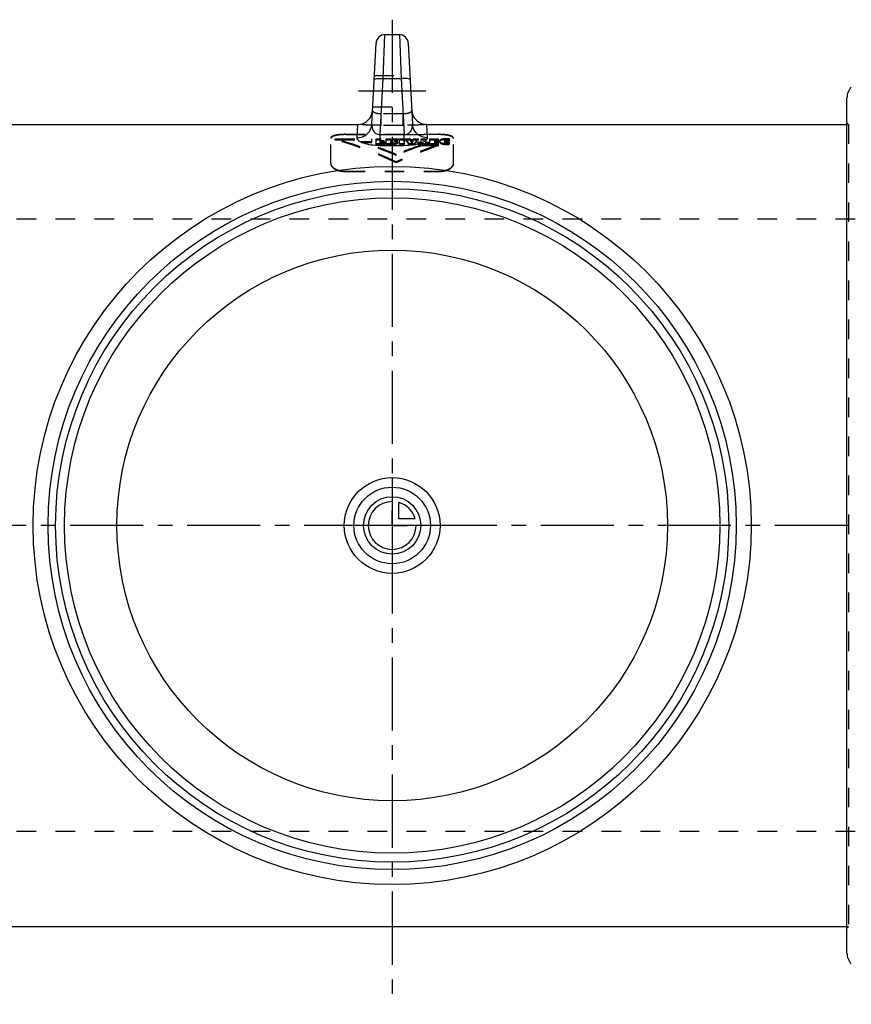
# Model space of a CAD drawing. Header units: millimetres. Extents: x 113 to 887, y 336 to 664.
# Tile 2 of 3: x 376 to 653, y 336 to 664. Entities that reach past the tile are written whole.
import ezdxf

# ---------------------------------------------------------------- set-up
doc = ezdxf.new("R2010")
doc.units = ezdxf.units.MM
doc.header["$LTSCALE"] = 65.185185
doc.linetypes.add('CENTER', pattern=[0.6, 0.375, -0.075, 0.075, -0.075])
doc.linetypes.add('HIDDEN', pattern=[0.2, 0.1, -0.1])
for name, color, linetype in [('FASEN', 7, 'CONTINUOUS'), ('KOERPER', 7, 'CONTINUOUS'), ('KONST.EL_MIT_GEO', 7, 'CONTINUOUS'), ('KURVEN', 7, 'CONTINUOUS'), ('L1', 7, 'CONTINUOUS')]:
    doc.layers.add(name, color=color, linetype=linetype)

msp = doc.modelspace()

# ---------------------------------------------------------------- linework, layer by layer
at = {"layer": 'FASEN', "color": 7, "linetype": 'Continuous'}
for radius in [112.5, 109.5]:
    msp.add_circle((500, 495.5), radius, dxfattribs=at)
at = {"layer": 'KOERPER', "color": 7, "linetype": 'Continuous'}
for p, q in [((348, 629.5), (488.43, 629.5)), ((511.57, 629.5), (652, 629.5)), ((348, 361.5), (652, 361.5))]:
    msp.add_line(p, q, dxfattribs=at)
at = {"layer": 'KOERPER', "color": 8, "linetype": 'HIDDEN'}
for p, q in [((652, 629.5), (652.48, 629.5)), ((652, 361.5), (652.48, 361.5))]:
    msp.add_line(p, q, dxfattribs=at)
at = {"layer": 'KONST.EL_MIT_GEO', "color": 7, "linetype": 'Continuous'}
for p, q in [((496.95, 644.88), (497.6, 659.5)), ((497.6, 659.5), (502.4, 659.5)), ((502.4, 659.5), (503.05, 644.88)), ((493.18, 629.6), (494.6, 656.66)), ((505.4, 656.66), (506.82, 629.6)), ((495.97, 626.12), (496.95, 644.88)), ((496.95, 644.88), (503.05, 644.88)), ((503.05, 644.88), (504.03, 626.12)), ((652, 352.57), (652, 638.43)), ((348, 629.5), (488.43, 629.5)), ((488.43, 629.5), (488.19, 625.03)), ((511.57, 629.5), (652, 629.5)), ((511.81, 625.03), (511.57, 629.5)), ((495.97, 622.51), (495.97, 626.12)), ((495.97, 626.12), (504.03, 626.12)), ((504.03, 622.51), (504.03, 626.12)), ((495.97, 622.51), (504.03, 622.51)), ((348, 361.5), (652, 361.5))]:
    msp.add_line(p, q, dxfattribs=at)
at = {"layer": 'KONST.EL_MIT_GEO', "color": 8, "linetype": 'HIDDEN'}
for p, q in [((494.04, 645.89), (505.96, 645.89)), ((493.49, 635.39), (506.51, 635.39)), ((496.33, 629.2), (496.33, 633.07)), ((503.67, 633.07), (496.33, 633.07)), ((503.67, 629.2), (503.67, 633.07)), ((488.43, 629.5), (488.43, 629.5)), ((503.67, 629.2), (496.33, 629.2)), ((511.57, 629.5), (511.57, 629.5)), ((652, 630), (652.48, 629.5)), ((652, 629.5), (652.48, 629.5)), ((652.48, 629.5), (652.48, 361.5)), ((484.5, 626.1), (484.5, 626.2)), ((484.5, 626.2), (515.5, 626.2)), ((484.5, 626.1), (495.97, 626.12)), ((504.03, 626.12), (515.5, 626.1)), ((515.5, 626.1), (515.5, 626.2)), ((479.5, 616.3), (479.5, 624.95)), ((480.98, 624.39), (480.98, 624.71)), ((480.98, 624.71), (493.22, 624.71)), ((480.98, 624.39), (493.22, 624.39)), ((489.66, 623.45), (489.66, 623.76)), ((489.66, 623.76), (493.22, 623.76)), ((489.66, 623.45), (493.22, 623.45)), ((493.22, 623.45), (493.22, 624.71)), ((494.63, 622.85), (494.63, 624.71)), ((494.63, 624.71), (496.25, 624.71)), ((494.63, 624.39), (496.25, 624.39)), ((494.63, 623.16), (497.51, 623.16)), ((494.63, 622.85), (497.51, 622.85)), ((496.25, 623.84), (496.25, 624.71)), ((496.25, 624.15), (497.35, 624.15)), ((496.25, 623.84), (497.35, 623.84)), ((496.25, 623.24), (496.25, 623.79)), ((496.25, 623.79), (497.35, 623.79)), ((496.25, 623.56), (497.51, 623.56)), ((496.25, 623.47), (497.35, 623.47)), ((496.25, 623.24), (497.51, 623.24)), ((497.35, 623.47), (497.35, 624.15)), ((497.51, 622.85), (497.51, 623.56)), ((497.94, 622.85), (497.94, 624.71)), ((497.94, 624.71), (499.57, 624.71)), ((497.94, 624.39), (499.57, 624.39)), ((497.94, 623.16), (499.81, 623.16)), ((497.94, 622.85), (499.81, 622.85)), ((499.57, 623.19), (499.57, 624.71)), ((499.57, 623.5), (499.63, 623.5)), ((499.63, 623.19), (499.63, 623.5)), ((499.81, 622.85), (499.81, 623.16)), ((500.06, 623.23), (500.05, 623.83)), ((500.2, 623.38), (500.2, 623.69)), ((500.3, 624.39), (500.3, 624.71)), ((500.3, 624.71), (502.02, 624.71)), ((500.3, 624.39), (502.02, 624.39)), ((500.87, 623.74), (500.87, 624.05)), ((501.3, 622.98), (501.3, 623.3)), ((501.61, 623.58), (501.61, 623.9)), ((501.85, 623.35), (501.85, 623.66)), ((502.02, 624.39), (502.02, 624.71)), ((502.44, 622.85), (502.44, 624.71)), ((502.44, 624.71), (504.07, 624.71)), ((502.44, 624.39), (504.07, 624.39)), ((502.44, 623.16), (504.07, 623.16)), ((502.44, 622.85), (504.07, 622.85)), ((504.07, 622.85), (504.07, 624.71)), ((504.37, 624.39), (504.37, 624.71)), ((504.37, 624.71), (505.95, 624.71)), ((504.37, 624.39), (505.95, 624.39)), ((505.64, 622.85), (505.64, 623.16)), ((505.64, 623.16), (507.47, 623.16)), ((505.64, 622.85), (507.47, 622.85)), ((505.95, 624.39), (505.95, 624.71)), ((506.08, 624.18), (506.08, 624.49)), ((506.08, 624.49), (507.04, 624.49)), ((506.08, 624.18), (507.04, 624.18)), ((506.24, 623.88), (506.24, 624.19)), ((506.24, 623.88), (506.88, 623.88)), ((506.56, 623.3), (506.56, 623.62)), ((506.88, 623.88), (506.88, 624.19)), ((507.04, 624.18), (507.04, 624.49)), ((507.16, 624.39), (507.16, 624.71)), ((507.16, 624.71), (508.75, 624.71)), ((507.16, 624.39), (508.75, 624.39)), ((507.47, 622.85), (507.47, 623.16)), ((508.69, 622.85), (508.69, 623.57)), ((508.69, 623.57), (509.65, 623.57)), ((508.69, 623.26), (509.65, 623.26)), ((508.69, 623.16), (512.25, 623.16)), ((508.69, 622.85), (512.25, 622.85)), ((508.75, 624.39), (508.75, 624.71)), ((509.65, 623.26), (509.65, 624.71)), ((509.65, 624.71), (511.29, 624.71)), ((509.65, 624.39), (511.29, 624.39)), ((509.96, 622.42), (509.96, 622.74)), ((509.96, 622.74), (515.49, 622.74)), ((509.96, 622.42), (515.49, 622.42)), ((511.29, 623.26), (511.29, 624.71)), ((511.29, 623.57), (512.25, 623.57)), ((511.29, 623.26), (512.25, 623.26)), ((512.25, 622.85), (512.25, 623.57)), ((512.6, 622.85), (512.6, 624.71)), ((512.6, 624.71), (515.49, 624.71)), ((512.6, 624.39), (515.49, 624.39)), ((512.6, 623.16), (515.49, 623.16)), ((512.6, 622.85), (515.49, 622.85)), ((514.24, 623.81), (514.24, 624.33)), ((514.24, 624.33), (515.49, 624.33)), ((514.24, 624.12), (515.37, 624.12)), ((514.24, 624.02), (515.49, 624.02)), ((514.24, 623.81), (515.37, 623.81)), ((514.24, 623.24), (514.24, 623.76)), ((514.24, 623.76), (515.37, 623.76)), ((514.24, 623.56), (515.49, 623.56)), ((514.24, 623.44), (515.37, 623.44)), ((514.24, 623.24), (515.49, 623.24)), ((515.37, 623.44), (515.37, 624.12)), ((515.49, 624.02), (515.49, 624.71)), ((515.49, 622.85), (515.49, 623.56)), ((515.49, 622.42), (515.49, 622.74)), ((515.86, 623.64), (515.86, 623.95)), ((516.05, 624), (516.05, 624.31)), ((516.51, 623.05), (516.51, 623.37)), ((516.65, 624.25), (516.65, 624.56)), ((517.39, 624.38), (517.39, 624.69)), ((517.56, 623.64), (517.56, 623.96)), ((517.81, 623.95), (517.81, 624.26)), ((517.81, 623.32), (517.81, 623.63)), ((518.18, 622.82), (518.18, 623.13)), ((518.23, 624.42), (518.23, 624.74)), ((518.51, 624.05), (518.51, 624.36)), ((518.55, 623.21), (518.55, 623.52)), ((518.67, 622.83), (518.67, 623.14)), ((518.68, 624.41), (518.68, 624.72)), ((518.84, 624.04), (518.84, 624.35)), ((518.84, 623.22), (518.84, 623.53)), ((519.14, 624), (519.14, 624.68)), ((519.14, 622.86), (519.14, 623.57)), ((520.5, 616.3), (520.5, 624.95)), ((501.38, 619.16), (501.38, 619.49)), ((501.38, 616.69), (501.38, 617.03)), ((484.5, 613.77), (484.5, 613.88)), ((484.5, 613.88), (515.5, 613.88)), ((484.5, 613.77), (515.5, 613.77)), ((515.5, 613.77), (515.5, 613.88)), ((746, 597.8), (254, 597.8)), ((746, 393.2), (254, 393.2)), ((652, 361.5), (652.48, 361.5)), ((652, 361), (652.48, 361.5))]:
    msp.add_line(p, q, dxfattribs=at)
at = {"layer": 'KONST.EL_MIT_GEO', "color": 2, "linetype": 'CENTER'}
msp.add_line((511.24, 640.64), (488.76, 640.64), dxfattribs=at)
at = {"layer": 'KONST.EL_MIT_GEO', "color": 7, "linetype": 'Continuous'}
for radius in [120, 115, 92]:
    msp.add_circle((500, 495.5), radius, dxfattribs=at)
for centre, radius, start, end in [((497.6, 656.5), 3, 90, 177), ((502.4, 656.5), 3, 3, 90), ((657, 638.43), 5, 135, 180), ((488.43, 634.5), 5, 270, 357.0001), ((511.57, 634.5), 5, 183, 270), ((657, 352.57), 5, 180, 225)]:
    msp.add_arc(centre, radius, start, end, dxfattribs=at)
at = {"layer": 'KONST.EL_MIT_GEO', "color": 8, "linetype": 'HIDDEN'}
for centre, radius, start, end in [((500.1, 617.36), 6.74, 82.5569, 83.4247), ((500.24, 618.4), 5.68, 81.5734, 82.5585), ((500.44, 619.72), 4.35, 79.2281, 81.6338), ((516.28, 623.95), 0.416, 168.3822, 174.4056), ((516.31, 623.95), 0.451, 174.4187, 180.0483), ((518.19, 617.21), 7.53, 91.9048, 96.1144), ((518.23, 616.25), 8.49, 89.9859, 91.9419), ((518.17, 633.01), 9.88, 270.0333, 272.8797), ((518.17, 632.67), 9.85, 270.0334, 272.8868), ((518.23, 617.7), 7.03, 88.799, 89.9883), ((518.19, 615.98), 8.76, 86.7869, 88.7531), ((518.14, 633.83), 10.7, 272.8174, 275.3665), ((518.14, 633.49), 10.67, 272.8244, 275.3798), ((518.47, 628.16), 4.64, 274.5757, 278.3523), ((518.47, 627.83), 4.63, 274.587, 278.3726)]:
    msp.add_arc(centre, radius, start, end, dxfattribs=at)
for centre, major_axis, ratio, start_param, end_param in [((443.98, 495.5), (134.4, 0), 1, 1.129532, 1.291897), ((443.98, 495.5), (0, 134.1), 1, -0.442322, -0.27954), ((449.51, 495.5), (134.4, 0), 1, 1.174569, 1.267429), ((449.51, 495.5), (134.1, 0), 1, 1.173633, 1.266729), ((514.28, 495.5), (0, 134.4), 0.37777, 0.278899, 0.293968), ((514.28, 495.5), (0, 134.1), 0.37777, 0.27954, 0.294645), ((521.2, 495.5), (0, 134.4), 0.518145, 0.278899, 0.29616), ((521.2, 495.5), (0, 134.1), 0.518145, 0.27954, 0.296843), ((558.78, 495.5), (0, 134.4), 1, 0.327945, 0.441265), ((553.25, 495.5), (0, 134.4), 1, 0.327945, 0.396227), ((553.25, 495.5), (134.1, 0), 1, 1.899503, 1.96796), ((558.78, 495.5), (134.1, 0), 1, 1.899503, 2.013118), ((494.96, 495.5), (0, 134.4), 0.254247, -0.31798, -0.278899), ((494.96, 495.5), (0, 134.1), 0.254247, -0.318717, -0.27954), ((499.76, 495.5), (0, 134.4), 0.167256, -0.284625, -0.278899), ((499.76, 495.5), (0, 134.1), 0.167256, -0.28528, -0.27954), ((499.59, 495.5), (0, 134.4), 0.171534, 5.976201, 5.990687), ((499.59, 495.5), (0, 134.1), 0.171534, -0.307694, -0.293172), ((513.7, 495.5), (0, 134.4), 0.175823, 0.292498, 0.306984), ((513.7, 495.5), (0, 134.1), 0.175823, 0.293172, 0.307694), ((513.35, 495.5), (0, 134.4), 0.167256, 0.278899, 0.284625), ((513.35, 495.5), (0, 134.1), 0.167256, 0.27954, 0.28528), ((518.12, 495.5), (0, 134.4), 0.253452, 0.278899, 0.31798), ((518.12, 495.5), (0, 134.1), 0.253452, 0.27954, 0.318717)]:
    msp.add_ellipse(centre, major_axis=major_axis, ratio=ratio, start_param=start_param, end_param=end_param, dxfattribs=at)
at = {"layer": 'KONST.EL_MIT_GEO', "color": 7, "linetype": 'Continuous'}
for points, knots in [([(493.96, 644.37), (493.96, 644.48), (494.32, 644.7), (494.93, 644.82), (495.87, 644.91), (496.57, 644.9), (496.95, 644.88)], [0, 0, 0, 0, 0.108947, 0.325374, 0.636158, 1, 1, 1, 1]), ([(506.04, 644.37), (506.04, 644.48), (505.68, 644.7), (505.07, 644.82), (504.13, 644.91), (503.43, 644.9), (503.05, 644.88)], [0, 0, 0, 0, 0.108947, 0.325374, 0.636158, 1, 1, 1, 1]), ([(488.19, 625.03), (488.82, 625.03), (490.08, 625.26), (491.71, 626.26), (492.84, 627.77), (493.15, 628.99), (493.18, 629.6)], [0, 0, 0, 0, 0.253934, 0.505437, 0.75379, 1, 1, 1, 1]), ([(493.18, 629.6), (493.16, 629.24), (493.23, 628.49), (493.64, 627.39), (494.5, 626.36), (495.47, 626.08), (495.97, 626.12)], [0, 0, 0, 0, 0.21795, 0.446476, 0.69934, 1, 1, 1, 1]), ([(504.03, 626.12), (504.53, 626.08), (505.5, 626.36), (506.36, 627.39), (506.77, 628.49), (506.84, 629.24), (506.82, 629.6)], [0, 0, 0, 0, 0.300656, 0.553523, 0.782049, 1, 1, 1, 1]), ([(511.81, 625.03), (511.18, 625.03), (509.92, 625.26), (508.29, 626.26), (507.16, 627.77), (506.85, 628.99), (506.82, 629.6)], [0, 0, 0, 0, 0.253934, 0.505437, 0.75379, 1, 1, 1, 1]), ([(488.19, 625.03), (488.17, 624.7), (488.63, 624.16), (489.41, 623.7), (490.78, 623.13), (492.99, 622.64), (494.92, 622.51), (495.97, 622.51)], [0, 0, 0, 0, 0.116574, 0.208476, 0.325812, 0.631203, 1, 1, 1, 1]), ([(504.03, 622.51), (505.08, 622.51), (507.01, 622.64), (509.22, 623.13), (510.59, 623.7), (511.37, 624.16), (511.83, 624.7), (511.81, 625.03)], [0, 0, 0, 0, 0.368791, 0.674189, 0.791525, 0.883427, 1, 1, 1, 1])]:
    msp.add_open_spline(points, degree=3, knots=knots, dxfattribs=at)
at = {"layer": 'KONST.EL_MIT_GEO', "color": 8, "linetype": 'HIDDEN'}
for points in [[(492.38, 631.43), (492.99, 632.22), (493.37, 633.24), (493.43, 634.23)], [(507.62, 631.43), (507.01, 632.22), (506.63, 633.24), (506.57, 634.23)], [(500.18, 623.62), (500.15, 623.58), (500.1, 623.56), (500.06, 623.55)], [(518.23, 624.42), (517.95, 624.42), (517.67, 624.41), (517.39, 624.38)], [(518.08, 623.56), (517.99, 623.57), (517.9, 623.6), (517.81, 623.63)], [(518.55, 623.52), (518.39, 623.52), (518.23, 623.53), (518.08, 623.56)], [(518.68, 624.41), (518.53, 624.42), (518.38, 624.42), (518.23, 624.42)], [(518.51, 624.36), (518.62, 624.36), (518.73, 624.36), (518.84, 624.35)], [(518.51, 624.05), (518.62, 624.05), (518.73, 624.05), (518.84, 624.04)], [(518.84, 623.53), (518.74, 623.53), (518.65, 623.52), (518.55, 623.52)], [(518.84, 623.22), (518.74, 623.21), (518.65, 623.21), (518.55, 623.21)], [(519.14, 624.68), (518.99, 624.7), (518.83, 624.71), (518.68, 624.72)], [(519.14, 624.37), (518.99, 624.39), (518.83, 624.4), (518.68, 624.41)], [(518.84, 624.35), (518.94, 624.34), (519.04, 624.33), (519.14, 624.32)], [(518.84, 624.04), (518.94, 624.03), (519.04, 624.02), (519.14, 624)]]:
    msp.add_open_spline(points, degree=3, dxfattribs=at)
for points, knots in [([(496.33, 633.07), (495.93, 633.03), (495.16, 633.07), (494.14, 633.32), (493.41, 633.87), (493.43, 634.23)], [0, 0, 0, 0, 0.369181, 0.667114, 1, 1, 1, 1]), ([(506.57, 634.23), (506.59, 633.87), (505.86, 633.32), (504.84, 633.07), (504.07, 633.03), (503.67, 633.07)], [0, 0, 0, 0, 0.332886, 0.63082, 1, 1, 1, 1]), ([(496.33, 629.2), (495.82, 629.2), (494.81, 629.21), (493.35, 629.24), (492, 629.28), (490.82, 629.33), (489.96, 629.38), (489.39, 629.41), (489.06, 629.44), (488.8, 629.46), (488.6, 629.47), (488.51, 629.5), (488.43, 629.48), (488.43, 629.5)], [0, 0, 0, 0, 0.194797, 0.382329, 0.555101, 0.70663, 0.831034, 0.88154, 0.92356, 0.956712, 0.980638, 0.995107, 1, 1, 1, 1]), ([(511.57, 629.5), (511.57, 629.48), (511.49, 629.5), (511.4, 629.47), (511.2, 629.46), (510.94, 629.44), (510.61, 629.41), (510.04, 629.38), (509.18, 629.33), (508, 629.28), (506.65, 629.24), (505.19, 629.21), (504.18, 629.2), (503.67, 629.2)], [0, 0, 0, 0, 0.004893, 0.019362, 0.043288, 0.07644, 0.11846, 0.168966, 0.29337, 0.444899, 0.617671, 0.805203, 1, 1, 1, 1]), ([(484.5, 626.2), (483.85, 626.2), (482.66, 626.15), (481.26, 625.95), (480.36, 625.69), (479.84, 625.47), (479.5, 625.16), (479.5, 624.95)], [0, 0, 0, 0, 0.363136, 0.67088, 0.790938, 0.88462, 1, 1, 1, 1]), ([(484.5, 626.1), (483.85, 626.1), (482.66, 626.04), (481.26, 625.85), (480.36, 625.58), (479.83, 625.36), (479.5, 625.05), (479.5, 624.85)], [0, 0, 0, 0, 0.363112, 0.670836, 0.790889, 0.884575, 1, 1, 1, 1]), ([(520.5, 624.95), (520.5, 625.16), (520.16, 625.47), (519.64, 625.69), (518.74, 625.95), (517.34, 626.15), (516.15, 626.2), (515.5, 626.2)], [0, 0, 0, 0, 0.11538, 0.209063, 0.329121, 0.636865, 1, 1, 1, 1]), ([(520.5, 624.85), (520.5, 625.05), (520.17, 625.36), (519.64, 625.58), (518.74, 625.85), (517.34, 626.04), (516.15, 626.1), (515.5, 626.1)], [0, 0, 0, 0, 0.115425, 0.209111, 0.329164, 0.636888, 1, 1, 1, 1]), ([(499.57, 623.88), (499.69, 623.88), (499.86, 623.87), (500.02, 623.84), (500.05, 623.83)], [0, 0, 0, 0, 0.779017, 1, 1, 1, 1]), ([(499.57, 623.56), (499.69, 623.56), (499.86, 623.56), (500.02, 623.53), (500.05, 623.52)], [0, 0, 0, 0, 0.779011, 1, 1, 1, 1]), ([(500.06, 623.55), (500.03, 623.54), (499.89, 623.51), (499.74, 623.5), (499.63, 623.5)], [0, 0, 0, 0, 0.215578, 1, 1, 1, 1]), ([(500.06, 623.23), (500.03, 623.22), (499.89, 623.19), (499.74, 623.19), (499.63, 623.19)], [0, 0, 0, 0, 0.215552, 1, 1, 1, 1]), ([(499.81, 623.16), (499.94, 623.16), (500.44, 623.17), (500.95, 623.21), (501.3, 623.3)], [0, 0, 0, 0, 0.26352, 1, 1, 1, 1]), ([(499.81, 622.85), (499.94, 622.85), (500.44, 622.86), (500.95, 622.9), (501.3, 622.98)], [0, 0, 0, 0, 0.26352, 1, 1, 1, 1]), ([(500.05, 623.83), (500.08, 623.82), (500.14, 623.8), (500.2, 623.73), (500.2, 623.69)], [0, 0, 0, 0, 0.378359, 1, 1, 1, 1]), ([(500.05, 623.52), (500.08, 623.51), (500.14, 623.49), (500.2, 623.42), (500.2, 623.38)], [0, 0, 0, 0, 0.376808, 1, 1, 1, 1]), ([(500.2, 623.38), (500.2, 623.36), (500.19, 623.29), (500.11, 623.25), (500.06, 623.23)], [0, 0, 0, 0, 0.18159, 1, 1, 1, 1]), ([(500.2, 623.69), (500.2, 623.68), (500.2, 623.65), (500.18, 623.63), (500.18, 623.62)], [0, 0, 0, 0, 0.471049, 1, 1, 1, 1]), ([(501.61, 623.58), (501.56, 623.6), (501.32, 623.68), (501.07, 623.71), (500.87, 623.74)], [0, 0, 0, 0, 0.214092, 1, 1, 1, 1]), ([(501.61, 623.9), (501.58, 623.91), (501.46, 623.95), (501.34, 623.97), (501.25, 623.99)], [0, 0, 0, 0, 0.223423, 1, 1, 1, 1]), ([(501.3, 623.3), (501.39, 623.32), (501.59, 623.37), (501.85, 623.52), (501.85, 623.66)], [0, 0, 0, 0, 0.372484, 1, 1, 1, 1]), ([(501.3, 622.98), (501.39, 623), (501.59, 623.06), (501.85, 623.21), (501.85, 623.35)], [0, 0, 0, 0, 0.372285, 1, 1, 1, 1]), ([(501.85, 623.66), (501.85, 623.68), (501.82, 623.8), (501.7, 623.86), (501.61, 623.9)], [0, 0, 0, 0, 0.18176, 1, 1, 1, 1]), ([(501.85, 623.35), (501.85, 623.37), (501.82, 623.49), (501.7, 623.55), (501.61, 623.58)], [0, 0, 0, 0, 0.181975, 1, 1, 1, 1]), ([(516.05, 624), (516.02, 623.97), (515.92, 623.88), (515.86, 623.73), (515.86, 623.64)], [0, 0, 0, 0, 0.301514, 1, 1, 1, 1]), ([(515.86, 623.95), (515.86, 623.9), (515.94, 623.59), (516.27, 623.45), (516.51, 623.37)], [0, 0, 0, 0, 0.173722, 1, 1, 1, 1]), ([(515.86, 623.64), (515.86, 623.58), (515.94, 623.28), (516.27, 623.13), (516.51, 623.05)], [0, 0, 0, 0, 0.173938, 1, 1, 1, 1]), ([(516.05, 624.31), (516.03, 624.29), (515.94, 624.22), (515.89, 624.11), (515.87, 624.04)], [0, 0, 0, 0, 0.295127, 1, 1, 1, 1]), ([(516.65, 624.56), (516.59, 624.55), (516.38, 624.49), (516.17, 624.4), (516.05, 624.31)], [0, 0, 0, 0, 0.302502, 1, 1, 1, 1]), ([(516.65, 624.25), (516.59, 624.23), (516.38, 624.17), (516.17, 624.09), (516.05, 624)], [0, 0, 0, 0, 0.302453, 1, 1, 1, 1]), ([(516.51, 623.37), (516.62, 623.33), (517.17, 623.17), (517.73, 623.13), (518.18, 623.13)], [0, 0, 0, 0, 0.211656, 1, 1, 1, 1]), ([(516.51, 623.05), (516.62, 623.01), (517.17, 622.86), (517.73, 622.82), (518.18, 622.82)], [0, 0, 0, 0, 0.21167, 1, 1, 1, 1]), ([(517.39, 624.69), (517.32, 624.68), (517.07, 624.65), (516.83, 624.61), (516.65, 624.56)], [0, 0, 0, 0, 0.26884, 1, 1, 1, 1]), ([(517.39, 624.38), (517.32, 624.37), (517.07, 624.34), (516.83, 624.3), (516.65, 624.25)], [0, 0, 0, 0, 0.268836, 1, 1, 1, 1]), ([(517.56, 623.96), (517.56, 623.98), (517.58, 624.12), (517.71, 624.22), (517.81, 624.26)], [0, 0, 0, 0, 0.198007, 1, 1, 1, 1]), ([(517.81, 623.63), (517.77, 623.65), (517.64, 623.72), (517.56, 623.86), (517.56, 623.96)], [0, 0, 0, 0, 0.349146, 1, 1, 1, 1]), ([(517.56, 623.64), (517.56, 623.67), (517.58, 623.81), (517.71, 623.9), (517.81, 623.95)], [0, 0, 0, 0, 0.198202, 1, 1, 1, 1]), ([(517.81, 623.32), (517.77, 623.34), (517.64, 623.4), (517.56, 623.55), (517.56, 623.64)], [0, 0, 0, 0, 0.348852, 1, 1, 1, 1]), ([(517.81, 624.26), (517.85, 624.28), (518.08, 624.35), (518.32, 624.36), (518.51, 624.36)], [0, 0, 0, 0, 0.198616, 1, 1, 1, 1]), ([(517.81, 623.95), (517.85, 623.96), (518.08, 624.04), (518.32, 624.05), (518.51, 624.05)], [0, 0, 0, 0, 0.198636, 1, 1, 1, 1]), ([(518.55, 623.21), (518.48, 623.21), (518.23, 623.21), (517.97, 623.25), (517.81, 623.32)], [0, 0, 0, 0, 0.286312, 1, 1, 1, 1]), ([(479.5, 616.41), (479.5, 615.68), (480.73, 614.61), (482.56, 614.03), (483.83, 613.88), (484.5, 613.88)], [0, 0, 0, 0, 0.369178, 0.659693, 1, 1, 1, 1]), ([(479.5, 616.3), (479.5, 615.57), (480.73, 614.5), (482.56, 613.91), (483.83, 613.77), (484.5, 613.77)], [0, 0, 0, 0, 0.369269, 0.659745, 1, 1, 1, 1]), ([(515.5, 613.88), (516.17, 613.88), (517.44, 614.03), (519.27, 614.61), (520.5, 615.68), (520.5, 616.41)], [0, 0, 0, 0, 0.340307, 0.630822, 1, 1, 1, 1]), ([(515.5, 613.77), (516.17, 613.77), (517.44, 613.91), (519.27, 614.5), (520.5, 615.57), (520.5, 616.3)], [0, 0, 0, 0, 0.340255, 0.63073, 1, 1, 1, 1])]:
    msp.add_open_spline(points, degree=3, knots=knots, dxfattribs=at)
at = {"layer": 'KURVEN', "color": 40, "linetype": 'Continuous'}
for p, q in [((500, 511.5), (500, 479.5)), ((502.2, 497.7), (502.2, 503.19)), ((507.69, 497.7), (502.2, 497.7)), ((516, 495.5), (484, 495.5))]:
    msp.add_line(p, q, dxfattribs=at)
for radius in [16, 12.8, 9.6]:
    msp.add_circle((500, 495.5), radius, dxfattribs=at)
for start, end in [(90, 360), (15.962, 74.038)]:
    msp.add_arc((500, 495.5), 8, start, end, dxfattribs=at)
at = {"layer": 'L1', "color": 2, "linetype": 'CENTER'}
for p, q in [((500, 664.5), (500, 500.5)), ((500, 495.5), (500, 500.5)), ((495, 495.5), (113, 495.5)), ((500, 495.5), (495, 495.5)), ((500, 495.5), (500, 490.5)), ((500, 495.5), (505, 495.5)), ((887, 495.5), (505, 495.5)), ((500, 490.5), (500, 335.5))]:
    msp.add_line(p, q, dxfattribs=at)

doc.saveas('drawing.dxf')
